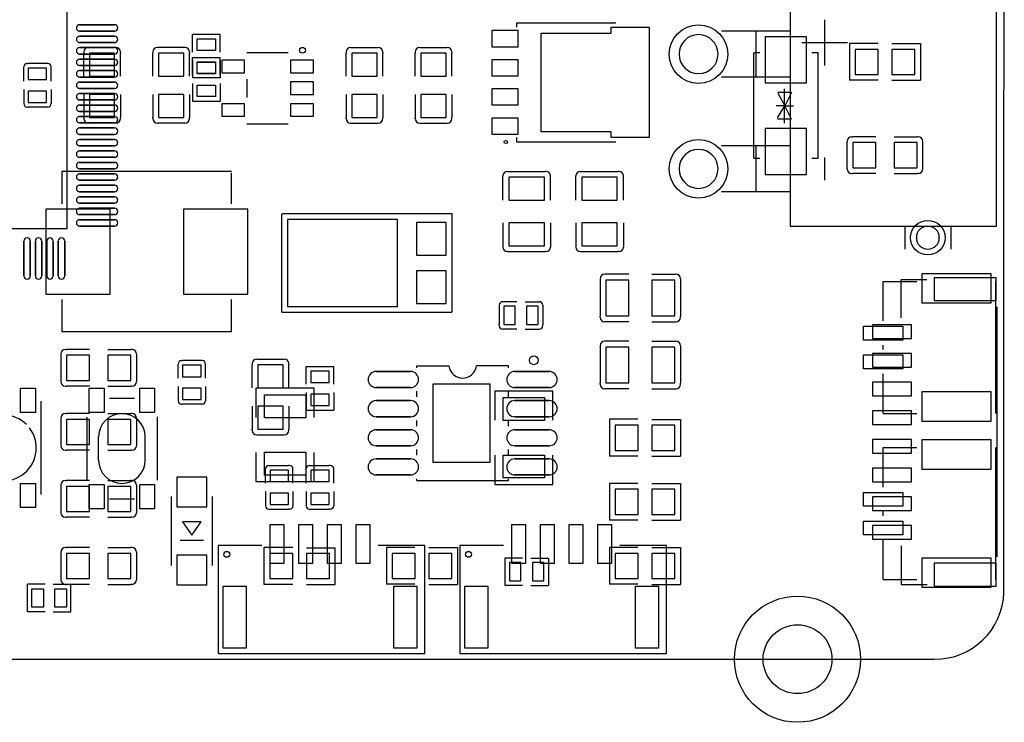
# Model space of a CAD drawing. Extents: x 1330 to 4875, y 412 to 2598.
# Tile 3 of 4: x 3184 to 4875, y 412 to 1618. Entities that reach past the tile are written whole.
import ezdxf

# ---------------------------------------------------------------- set-up
doc = ezdxf.new("R2010")
doc.units = 9

msp = doc.modelspace()

# ---------------------------------------------------------------- linework, layer by layer
for points in [[(4874, 629), (4875, 2367.126)], [(4038.04, 1604.5), (4038.04, 1612.4), (4207.34, 1612.4), (4205.923, 1612.362)], [(4566.54, 1617.48), (4566.54, 1538.74)], [(3528.625, 1592.405), (3481.379, 1592.405)], [(3481.379, 1562.09), (3481.379, 1592.405)], [(3528.625, 1562.09), (3528.625, 1592.405)], [(4507.48, 1597.79), (4448.42, 1597.79), (4389.37, 1597.79)], [(4448.42, 1597.79), (4448.42, 1519.06)], [(4605.91, 1578.11), (4527.16, 1578.11)], [(4658.163, 1576.698), (4608.952, 1576.698)], [(4608.952, 1576.698), (4608.952, 1513.704)], [(4681.808, 1576.497), (4731.022, 1576.497)], [(4731.022, 1576.497), (4731.022, 1513.503)], [(3294.305, 1562.089), (3294.305, 1560.121)], [(3294.305, 1520.755), (3294.305, 1560.121)], [(3349.425, 1569.964), (3302.18, 1569.964)], [(3357.299, 1562.09), (3357.299, 1560.121)], [(3357.299, 1520.755), (3357.299, 1560.121)], [(3412.982, 1562.088), (3412.982, 1560.12)], [(3412.982, 1520.754), (3412.982, 1560.12)], [(3468.102, 1569.963), (3420.857, 1569.963)], [(3475.976, 1562.089), (3475.976, 1560.12)], [(3475.976, 1520.754), (3475.976, 1560.12)], [(3574.562, 1561.023), (3645.428, 1561.023)], [(3744.82, 1562.088), (3744.82, 1560.119)], [(3744.82, 1520.748), (3744.82, 1560.119)], [(3752.694, 1569.962), (3799.939, 1569.962)], [(3807.814, 1562.087), (3807.814, 1560.119)], [(3807.814, 1520.748), (3807.814, 1560.119)], [(3863.503, 1562.09), (3863.503, 1560.121)], [(3863.503, 1520.75), (3863.503, 1560.121)], [(3871.377, 1569.964), (3918.622, 1569.964)], [(3926.497, 1562.089), (3926.497, 1560.121)], [(3926.497, 1520.75), (3926.497, 1560.121)], [(4444.882, 1379.449), (4444.882, 1560.551)], [(4455.467, 1560.551), (4444.882, 1560.551)], [(4555.118, 1560.551), (4544.533, 1560.551)], [(4555.118, 1379.449), (4555.118, 1560.551)], [(3197.279, 1542.4), (3199.252, 1542.4)], [(3230.747, 1542.4), (3199.252, 1542.4)], [(3232.717, 1542.4), (3230.747, 1542.4)], [(3481.379, 1552.395), (3528.625, 1552.395)], [(3481.379, 1522.08), (3481.379, 1552.395)], [(3481.379, 1547.916), (3481.379, 1517.601)], [(3528.625, 1522.08), (3528.625, 1552.395)], [(3528.625, 1547.916), (3528.625, 1517.601)], [(3191.375, 1512.085), (3191.375, 1536.496)], [(3238.621, 1512.085), (3238.621, 1536.496)], [(3528.625, 1517.601), (3481.379, 1517.601)], [(3481.379, 1507.906), (3481.379, 1477.591)], [(3528.625, 1507.906), (3528.625, 1477.591)], [(3574.562, 1515.748), (3574.562, 1484.251)], [(4507.48, 1519.06), (4448.42, 1519.06), (4389.37, 1519.06)], [(4658.163, 1513.704), (4608.952, 1513.704)], [(4681.808, 1513.503), (4731.022, 1513.503)], [(3191.375, 1497.91), (3191.375, 1473.504)], [(3238.621, 1497.91), (3238.621, 1473.504)], [(3294.305, 1489.256), (3294.305, 1449.885)], [(3357.299, 1489.256), (3357.299, 1449.885)], [(3412.982, 1489.255), (3412.982, 1449.884)], [(3475.976, 1489.255), (3475.976, 1449.884)], [(3744.82, 1489.249), (3744.82, 1449.883)], [(3807.814, 1489.249), (3807.814, 1449.883)], [(3863.503, 1489.251), (3863.503, 1449.885)], [(3926.497, 1489.251), (3926.497, 1449.885)], [(4509.842, 1492.441), (4486.22, 1492.441)], [(4486.22, 1491.26), (4498.071, 1469.921)], [(4497.638, 1440.079), (4497.638, 1498.74)], [(4509.842, 1492.441), (4498.071, 1469.921)], [(3481.379, 1477.591), (3528.625, 1477.591)], [(3197.284, 1467.595), (3199.252, 1467.595)], [(3230.747, 1467.595), (3199.252, 1467.595)], [(3232.712, 1467.595), (3230.747, 1467.595)], [(4498.071, 1469.921), (4483.071, 1469.921)], [(4485.827, 1449.134), (4498.071, 1469.921)], [(4498.071, 1469.921), (4513.071, 1469.921)], [(4509.449, 1446.772), (4498.071, 1469.921)], [(3294.305, 1447.917), (3294.305, 1449.885)], [(3349.425, 1440.042), (3302.18, 1440.042)], [(3357.299, 1447.916), (3357.299, 1449.885)], [(3412.982, 1447.916), (3412.982, 1449.884)], [(3468.102, 1440.041), (3420.857, 1440.041)], [(3475.976, 1447.915), (3475.976, 1449.884)], [(3574.562, 1438.975), (3645.428, 1438.975)], [(3744.82, 1447.914), (3744.82, 1449.883)], [(3752.694, 1440.04), (3799.939, 1440.04)], [(3807.814, 1447.915), (3807.814, 1449.883)], [(3863.503, 1447.916), (3863.503, 1449.885)], [(3871.377, 1440.042), (3918.622, 1440.042)], [(3926.497, 1447.917), (3926.497, 1449.885)], [(4509.449, 1446.772), (4485.827, 1446.772)], [(4207.892, 1407.638), (4207.34, 1407.6), (4038.04, 1407.6), (4038.04, 1415.5)], [(4605.039, 1361.377), (4605.039, 1408.622)], [(4612.914, 1416.497), (4614.882, 1416.497)], [(4654.253, 1416.497), (4614.882, 1416.497)], [(4685.752, 1416.497), (4725.118, 1416.497)], [(4727.086, 1416.497), (4725.118, 1416.497)], [(4734.961, 1361.377), (4734.961, 1408.622)], [(4507.48, 1400.94), (4448.42, 1400.94), (4389.37, 1400.94)], [(4448.42, 1400.94), (4448.42, 1322.21)], [(4455.467, 1379.449), (4444.882, 1379.449)], [(4555.118, 1379.449), (4544.533, 1379.449)], [(4566.54, 1381.26), (4566.54, 1341.89)], [(3548.39, 1357.26), (3257.052, 1357.26)], [(3257.052, 1357.26), (3257.052, 1301.4)], [(3548.39, 1301.4), (3548.39, 1354.465)], [(4021.931, 1357.261), (4023.503, 1357.261)], [(4022.719, 1357.261), (4023.503, 1357.261)], [(4023.503, 1357.261), (4086.497, 1357.26)], [(4088.07, 1357.26), (4086.497, 1357.26)], [(4146.931, 1357.258), (4148.503, 1357.258)], [(4147.719, 1357.258), (4148.503, 1357.258)], [(4148.503, 1357.258), (4211.497, 1357.257)], [(4213.07, 1357.257), (4211.497, 1357.257)], [(4612.913, 1353.503), (4614.882, 1353.503)], [(4654.253, 1353.503), (4614.882, 1353.503)], [(4685.752, 1353.503), (4725.118, 1353.503)], [(4727.087, 1353.503), (4725.118, 1353.503)], [(4014.055, 1308.047), (4014.055, 1349.385)], [(4095.945, 1308.047), (4095.945, 1349.385)], [(4139.055, 1308.044), (4139.055, 1349.382)], [(4220.945, 1308.044), (4220.945, 1349.382)], [(4507.48, 1322.21), (4448.42, 1322.21), (4389.37, 1322.21)], [(3634.596, 1115.355), (3634.596, 1284.645)], [(3926.9, 1284.645), (3634.9, 1284.645)], [(3926.9, 1115.355), (3926.9, 1284.645)], [(4014.055, 1268.677), (4014.055, 1227.339)], [(4095.945, 1268.677), (4095.945, 1227.339)], [(4139.055, 1268.674), (4139.055, 1227.336)], [(4220.945, 1268.674), (4220.945, 1227.336)], [(4704.33, 1263.15), (4704.33, 1223.78)], [(4783.07, 1263.15), (4783.07, 1223.78)], [(4021.931, 1219.463), (4023.503, 1219.463)], [(4023.503, 1219.463), (4086.496, 1219.463)], [(4088.069, 1219.463), (4086.496, 1219.463)], [(4146.931, 1219.46), (4148.503, 1219.46)], [(4148.503, 1219.46), (4211.496, 1219.46)], [(4213.069, 1219.46), (4211.496, 1219.46)], [(4181.106, 1173.069), (4181.106, 1171.497)], [(4181.106, 1171.497), (4181.106, 1108.504)], [(4230.32, 1180.945), (4188.982, 1180.945)], [(4269.69, 1180.945), (4311.028, 1180.945)], [(4318.904, 1171.497), (4318.903, 1108.503)], [(4318.904, 1173.069), (4318.904, 1171.497)], [(4318.904, 1172.281), (4318.904, 1171.497)], [(4667.01, 1100.5), (4667.01, 1168.185)], [(4667.01, 1168.185), (4724.835, 1168.185)], [(4697.758, 1171.816), (4741.852, 1171.816)], [(4697.791, 1105.681), (4697.791, 1170.081), (4697.791, 1171.781)], [(4859.923, 1168.184), (4859.923, 941.811)], [(3257.052, 1137.53), (3257.052, 1081.67)], [(3548.39, 1081.67), (3548.39, 1137.53)], [(4037.915, 1133.621), (4013.504, 1133.621)], [(4052.09, 1133.621), (4076.496, 1133.621)], [(4007.6, 1127.717), (4007.6, 1125.747)], [(4007.6, 1125.747), (4007.6, 1094.252)], [(4082.405, 1127.712), (4082.405, 1125.747)], [(4082.405, 1125.747), (4082.405, 1094.252)], [(4861.934, 1124.573), (4861.934, 695.433)], [(3634.57, 1115.355), (3926.57, 1115.355)], [(4181.106, 1106.931), (4181.106, 1108.504)], [(4230.32, 1099.055), (4188.982, 1099.055)], [(4269.69, 1099.055), (4311.028, 1099.055)], [(4318.903, 1106.93), (4318.903, 1108.503)], [(4007.6, 1092.279), (4007.6, 1094.252)], [(4037.915, 1086.375), (4013.504, 1086.375)], [(4052.09, 1086.375), (4076.496, 1086.375)], [(4082.405, 1092.284), (4082.405, 1094.252)], [(3548.39, 1081.67), (3257.052, 1081.67)], [(4230.315, 1065.945), (4188.977, 1065.945)], [(4269.685, 1065.945), (4311.023, 1065.945)], [(3262.913, 1051.497), (3264.882, 1051.497)], [(3304.248, 1051.497), (3264.882, 1051.497)], [(3335.747, 1051.497), (3375.118, 1051.497)], [(3377.087, 1051.497), (3375.118, 1051.497)], [(4181.101, 1058.069), (4181.101, 1056.497)], [(4181.101, 1056.497), (4181.101, 993.504)], [(4318.899, 1056.497), (4318.898, 993.503)], [(4318.899, 1058.069), (4318.899, 1056.497)], [(4318.899, 1057.281), (4318.899, 1056.497)], [(4667.01, 1051.3), (4667.01, 1058.7)], [(3255.039, 1043.623), (3255.039, 996.378)], [(3384.961, 1043.623), (3384.961, 996.378)], [(3462.279, 1032.4), (3464.252, 1032.4)], [(3495.747, 1032.4), (3464.252, 1032.4)], [(3497.717, 1032.4), (3495.747, 1032.4)], [(3591.377, 1034.961), (3638.622, 1034.961)], [(3456.375, 1002.085), (3456.375, 1026.496)], [(3503.621, 1002.085), (3503.621, 1026.496)], [(3583.503, 1027.087), (3583.503, 1025.118)], [(3583.503, 985.747), (3583.503, 1025.118)], [(3646.497, 1027.086), (3646.497, 1025.118)], [(3646.497, 985.747), (3646.497, 1025.118)], [(3676.377, 1022.407), (3723.623, 1022.407)], [(3676.377, 992.092), (3676.377, 1022.407)], [(3723.623, 992.092), (3723.623, 1022.407)], [(3866.26, 1020.192), (3866.26, 1023.425)], [(3866.26, 1023.425), (3921.378, 1023.425)], [(4023.74, 1023.425), (3968.622, 1023.425)], [(4023.74, 1020.193), (4023.74, 1023.425)], [(4667.01, 941.811), (4667.01, 1009.5)], [(3262.914, 988.503), (3264.882, 988.503)], [(3304.248, 988.503), (3264.882, 988.503)], [(3335.747, 988.503), (3375.118, 988.503)], [(3377.086, 988.503), (3375.118, 988.503)], [(3456.375, 987.91), (3456.375, 963.504)], [(3503.621, 987.91), (3503.621, 963.504)], [(3690, 935), (3690, 985), (3590, 985), (3590, 935)], [(4181.101, 991.931), (4181.101, 993.504)], [(4230.315, 984.055), (4188.977, 984.055)], [(4269.685, 984.055), (4311.023, 984.055)], [(4318.898, 991.93), (4318.898, 993.503)], [(3338.585, 968.261), (3381.405, 968.261)], [(3676.377, 977.918), (3676.377, 947.603)], [(3723.623, 977.918), (3723.623, 947.603)], [(3866.26, 970.192), (3866.26, 979.808)], [(4100, 930), (4100, 980), (4000, 980), (4000, 930)], [(4023.74, 970.193), (4023.74, 979.807)], [(3221.333, 802.657), (3221.333, 962.657)], [(3462.284, 957.595), (3464.252, 957.595)], [(3495.747, 957.595), (3464.252, 957.595)], [(3497.712, 957.595), (3495.747, 957.595)], [(3583.503, 954.248), (3583.503, 914.882)], [(3646.497, 954.248), (3646.497, 914.882)], [(3676.377, 947.603), (3723.623, 947.603)], [(3255.039, 933.623), (3255.039, 886.378)], [(3262.913, 941.497), (3264.882, 941.497)], [(3304.248, 941.497), (3264.882, 941.497)], [(3300, 935.447), (3300, 827.855)], [(3335.747, 941.497), (3375.118, 941.497)], [(3377.087, 941.497), (3375.118, 941.497)], [(3384.961, 933.623), (3384.961, 886.378)], [(3421.015, 827.277), (3421.015, 936.025)], [(4246.049, 931.698), (4196.838, 931.698)], [(4196.838, 931.698), (4196.838, 868.704)], [(4269.694, 931.497), (4318.908, 931.497)], [(4318.908, 931.497), (4318.908, 868.503)], [(4667.01, 941.811), (4724.835, 941.811)], [(3583.503, 912.913), (3583.503, 914.882)], [(3646.497, 912.914), (3646.497, 914.882)], [(3866.26, 920.192), (3866.26, 929.808)], [(4023.74, 920.193), (4023.74, 929.807)], [(3319.995, 861.651), (3319.995, 901.651)], [(3399.995, 861.651), (3399.995, 901.651)], [(3591.377, 905.039), (3638.622, 905.039)], [(3866.26, 870.192), (3866.26, 879.808)], [(4023.74, 870.193), (4023.74, 879.807)], [(4667.01, 815.5), (4667.01, 883.185)], [(4667.01, 883.185), (4724.835, 883.185)], [(4859.923, 883.184), (4859.923, 656.811)], [(3262.914, 878.503), (3264.882, 878.503)], [(3304.248, 878.503), (3264.882, 878.503)], [(3335.747, 878.503), (3375.118, 878.503)], [(3377.086, 878.503), (3375.118, 878.503)], [(3590, 875), (3590, 825), (3690, 825), (3690, 875)], [(4000, 870), (4000, 820), (4100, 820), (4100, 870)], [(4246.049, 868.704), (4196.838, 868.704)], [(4269.694, 868.503), (4318.908, 868.503)], [(3606.379, 822.09), (3606.379, 846.496)], [(3612.288, 852.405), (3614.253, 852.405)], [(3614.253, 852.405), (3645.748, 852.405)], [(3647.716, 852.405), (3645.748, 852.405)], [(3653.625, 822.09), (3653.625, 846.496)], [(3676.379, 822.09), (3676.379, 846.496)], [(3682.288, 852.405), (3684.253, 852.405)], [(3684.253, 852.405), (3715.748, 852.405)], [(3717.716, 852.405), (3715.748, 852.405)], [(3723.625, 822.09), (3723.625, 846.496)], [(3866.26, 826.575), (3866.26, 829.808)], [(4023.74, 826.575), (4023.74, 829.807)], [(3255.039, 818.623), (3255.039, 771.378)], [(3262.913, 826.497), (3264.882, 826.497)], [(3304.248, 826.497), (3264.882, 826.497)], [(3335.747, 826.497), (3375.118, 826.497)], [(3377.087, 826.497), (3375.118, 826.497)], [(3384.961, 818.623), (3384.961, 771.378)], [(3866.26, 826.575), (4023.74, 826.575)], [(4246.049, 821.698), (4196.838, 821.698)], [(4196.838, 821.698), (4196.838, 758.704)], [(4269.694, 821.497), (4318.908, 821.497)], [(4318.908, 821.497), (4318.908, 758.503)], [(3338.585, 795.041), (3381.405, 795.041)], [(3444.567, 799.055), (3444.567, 680.945)], [(3515.433, 680.945), (3515.433, 799.055)], [(3606.379, 807.915), (3606.379, 783.504)], [(3653.625, 807.915), (3653.625, 783.504)], [(3676.379, 807.915), (3676.379, 783.504)], [(3723.625, 807.915), (3723.625, 783.504)], [(3262.914, 763.503), (3264.882, 763.503)], [(3304.248, 763.503), (3264.882, 763.503)], [(3335.747, 763.503), (3375.118, 763.503)], [(3377.086, 763.503), (3375.118, 763.503)], [(3612.283, 777.6), (3614.253, 777.6)], [(3614.253, 777.6), (3645.748, 777.6)], [(3647.721, 777.6), (3645.748, 777.6)], [(3682.283, 777.6), (3684.253, 777.6)], [(3684.253, 777.6), (3715.748, 777.6)], [(3717.721, 777.6), (3715.748, 777.6)], [(4667.01, 766.3), (4667.01, 773.7)], [(3496, 756), (3464, 756)], [(3464, 756), (3480, 733)], [(3480, 733), (3496, 756)], [(4246.049, 758.704), (4196.838, 758.704)], [(4269.694, 758.503), (4318.908, 758.503)], [(3262.913, 711.497), (3264.882, 711.497)], [(3304.248, 711.497), (3264.882, 711.497)], [(3335.747, 711.497), (3375.118, 711.497)], [(3377.087, 711.497), (3375.118, 711.497)], [(3500, 724), (3460, 724)], [(3600, 715), (3525, 715), (3525, 530), (3880, 530), (3880, 715), (3800, 715)], [(3603.978, 648.503), (3603.978, 711.497)], [(3653.192, 711.497), (3603.978, 711.497)], [(3676.837, 711.296), (3726.048, 711.296)], [(3726.048, 648.302), (3726.048, 711.296)], [(3863.163, 711.698), (3813.952, 711.698)], [(3813.952, 711.698), (3813.952, 648.704)], [(3886.808, 711.497), (3936.022, 711.497)], [(3936.022, 711.497), (3936.022, 648.503)], [(4015, 715), (3940, 715), (3940, 530), (4295, 530), (4295, 715), (4215, 715)], [(4246.049, 711.698), (4196.838, 711.698)], [(4196.838, 711.698), (4196.838, 648.704)], [(4269.694, 711.497), (4318.908, 711.497)], [(4318.908, 711.497), (4318.908, 648.503)], [(4667.01, 656.811), (4667.01, 724.5)], [(4697.759, 714.331), (4697.759, 648.228)], [(3255.039, 703.623), (3255.039, 656.378)], [(3384.961, 703.623), (3384.961, 656.378)], [(4017.603, 693.623), (4017.603, 646.377)], [(4047.918, 693.623), (4017.603, 693.623)], [(4062.092, 693.623), (4092.407, 693.623)], [(4092.407, 693.623), (4092.407, 646.377)], [(3197.603, 601.377), (3197.603, 648.623)], [(3227.918, 648.623), (3197.603, 648.623)], [(3242.092, 648.623), (3272.407, 648.623)], [(3262.914, 648.503), (3264.882, 648.503)], [(3304.248, 648.503), (3264.882, 648.503)], [(3272.407, 601.377), (3272.407, 648.623)], [(3335.747, 648.503), (3375.118, 648.503)], [(3377.086, 648.503), (3375.118, 648.503)], [(3653.192, 648.503), (3603.978, 648.503)], [(3676.837, 648.302), (3726.048, 648.302)], [(3863.163, 648.704), (3813.952, 648.704)], [(3886.808, 648.503), (3936.022, 648.503)], [(4047.918, 646.377), (4017.603, 646.377)], [(4062.092, 646.377), (4092.407, 646.377)], [(4246.049, 648.704), (4196.838, 648.704)], [(4269.694, 648.503), (4318.908, 648.503)], [(4667.01, 656.811), (4724.835, 656.811)], [(4697.759, 648.228), (4742.642, 648.228)], [(3227.918, 601.377), (3197.603, 601.377)], [(3242.092, 601.377), (3272.407, 601.377)], [(1445, 520), (4755, 520)]]:
    msp.add_lwpolyline(points)
for points in [[(2773.937, 1751.063), (2773.937, 1258.937), (3266.063, 1258.937), (3266.063, 1751.063), (2773.937, 1751.063)], [(4861.81, 1263.15), (4861.81, 1656.85), (4783.07, 1656.85), (4704.33, 1656.85), (4507.48, 1656.85), (4507.48, 1597.79), (4507.48, 1519.06), (4507.48, 1400.94), (4507.48, 1322.21), (4507.48, 1263.15), (4704.33, 1263.15), (4783.07, 1263.15), (4861.81, 1263.15)], [(3347.161, 1608.942), (3287.319, 1608.942)], [(3347.161, 1597.918), (3287.319, 1597.918)], [(3347.161, 1589.252), (3287.319, 1589.252)], [(4040.335, 1571.2), (4040.335, 1598.8), (3995.135, 1598.8), (3995.135, 1571.2)], [(4264.978, 1604.488), (4264.978, 1415.512), (4200.018, 1415.512), (4200.018, 1425.354), (4079.939, 1425.354), (4079.939, 1594.645), (4200.018, 1594.645), (4200.018, 1604.488)], [(3347.161, 1578.228), (3287.319, 1578.228)], [(3520.75, 1584.525), (3520.75, 1564.84), (3489.254, 1564.84), (3489.254, 1584.525)], [(4535.433, 1509.37), (4535.433, 1588.11), (4464.567, 1588.11), (4464.567, 1509.37)], [(3347.161, 1569.572), (3287.319, 1569.572)], [(3347.161, 1558.548), (3287.319, 1558.548)], [(3347.456, 1520.756), (3347.456, 1560.126), (3304.148, 1560.126), (3304.148, 1520.756)], [(3466.133, 1520.755), (3466.133, 1560.125), (3422.825, 1560.125), (3422.825, 1520.755)], [(3754.663, 1560.118), (3754.663, 1520.748), (3797.971, 1520.748), (3797.971, 1560.118)], [(3873.346, 1560.12), (3873.346, 1520.75), (3916.654, 1520.75), (3916.654, 1560.12)], [(4316.54, 1558.415), (4316.54, 1558.425)], [(4383.46, 1558.415), (4383.46, 1558.425)], [(4658.186, 1566.654), (4618.816, 1566.654), (4618.816, 1523.346), (4658.186, 1523.346)], [(4721.178, 1566.654), (4681.808, 1566.654), (4681.808, 1523.346), (4721.178, 1523.346)], [(3347.161, 1549.882), (3287.319, 1549.882)], [(3347.161, 1538.858), (3287.319, 1538.858)], [(3520.75, 1545.155), (3520.75, 1525.47), (3489.254, 1525.47), (3489.254, 1545.155)], [(3489.254, 1524.841), (3489.254, 1544.526), (3520.75, 1544.526), (3520.75, 1524.841)], [(3531.255, 1548.228), (3531.255, 1526.575), (3570.625, 1526.575), (3570.625, 1548.228)], [(3649.365, 1548.228), (3649.365, 1526.575), (3688.735, 1526.575), (3688.735, 1548.228)], [(4040.14, 1521.2), (4040.14, 1548.8), (3994.94, 1548.8), (3994.94, 1521.2)], [(3230.745, 1514.846), (3230.745, 1534.531), (3199.249, 1534.531), (3199.249, 1514.846)], [(3347.161, 1530.202), (3287.319, 1530.202)], [(3347.161, 1519.178), (3287.319, 1519.178)], [(3347.161, 1510.512), (3287.319, 1510.512)], [(3489.254, 1485.471), (3489.254, 1505.156), (3520.75, 1505.156), (3520.75, 1485.471)], [(3649.365, 1510.827), (3649.365, 1489.173), (3688.735, 1489.173), (3688.735, 1510.827)], [(3230.745, 1475.476), (3230.745, 1495.161), (3199.249, 1495.161), (3199.249, 1475.476)], [(3347.161, 1499.488), (3287.319, 1499.488)], [(3347.161, 1490.832), (3287.319, 1490.832)], [(3347.456, 1449.886), (3347.456, 1489.256), (3304.148, 1489.256), (3304.148, 1449.886)], [(3466.133, 1449.885), (3466.133, 1489.255), (3422.825, 1489.255), (3422.825, 1449.885)], [(3754.663, 1489.248), (3754.663, 1449.878), (3797.971, 1449.878), (3797.971, 1489.248)], [(3873.346, 1489.25), (3873.346, 1449.88), (3916.654, 1449.88), (3916.654, 1489.25)], [(4040.14, 1471.2), (4040.14, 1498.8), (3994.94, 1498.8), (3994.94, 1471.2)], [(3347.161, 1479.808), (3287.319, 1479.808)], [(3347.161, 1471.142), (3287.319, 1471.142)], [(3531.255, 1473.425), (3531.255, 1451.772), (3570.625, 1451.772), (3570.625, 1473.425)], [(3649.365, 1473.425), (3649.365, 1451.772), (3688.735, 1451.772), (3688.735, 1473.425)], [(3347.161, 1460.118), (3287.319, 1460.118)], [(3347.161, 1451.452), (3287.319, 1451.452)], [(3347.161, 1440.428), (3287.319, 1440.428)], [(4040.335, 1421.2), (4040.335, 1448.8), (3995.135, 1448.8), (3995.135, 1421.2)], [(3347.161, 1431.772), (3287.319, 1431.772)], [(3347.161, 1420.748), (3287.319, 1420.748)], [(4535.433, 1351.89), (4535.433, 1430.63), (4464.567, 1430.63), (4464.567, 1351.89)], [(3347.161, 1412.082), (3287.319, 1412.082)], [(4614.883, 1363.346), (4654.253, 1363.346), (4654.253, 1406.654), (4614.883, 1406.654)], [(4685.753, 1363.346), (4725.123, 1363.346), (4725.123, 1406.654), (4685.753, 1406.654)], [(3347.161, 1401.058), (3287.319, 1401.058)], [(3347.161, 1392.402), (3287.319, 1392.402)], [(3347.161, 1381.378), (3287.319, 1381.378)], [(3347.161, 1372.712), (3287.319, 1372.712)], [(3347.161, 1361.688), (3287.319, 1361.688)], [(3347.161, 1353.032), (3287.319, 1353.032)], [(4316.54, 1361.575), (4316.54, 1361.585)], [(4383.46, 1361.575), (4383.46, 1361.585)], [(3347.161, 1342.008), (3287.319, 1342.008)], [(4024.488, 1347.417), (4024.488, 1308.047), (4085.512, 1308.047), (4085.512, 1347.417)], [(4149.488, 1347.414), (4149.488, 1308.044), (4210.512, 1308.044), (4210.512, 1347.414)], [(3347.161, 1333.342), (3287.319, 1333.342)], [(3347.161, 1322.318), (3287.319, 1322.318)], [(3347.161, 1313.662), (3287.319, 1313.662)], [(3347.161, 1302.638), (3287.319, 1302.638)], [(3339.729, 1292.3), (3229.493, 1292.3), (3229.493, 1146.63), (3339.729, 1146.63)], [(3347.161, 1293.972), (3287.319, 1293.972)], [(3575.949, 1292.3), (3465.713, 1292.3), (3465.713, 1146.63), (3575.949, 1146.63)], [(3347.161, 1282.948), (3287.319, 1282.948)], [(3347.161, 1274.292), (3287.319, 1274.292)], [(3644.412, 1274.803), (3644.412, 1125.197), (3833.388, 1125.197), (3833.388, 1274.803)], [(3865.7, 1213.6), (3916.5, 1213.6), (3916.5, 1269.6), (3865.7, 1269.6)], [(4024.488, 1268.677), (4024.488, 1229.307), (4085.512, 1229.307), (4085.512, 1268.677)], [(4149.488, 1268.674), (4149.488, 1229.304), (4210.512, 1229.304), (4210.512, 1268.674)], [(3347.161, 1263.268), (3287.319, 1263.268)], [(3191.658, 1237.681), (3191.658, 1177.839)], [(3202.682, 1237.681), (3202.682, 1177.839)], [(3211.338, 1237.681), (3211.338, 1177.839)], [(3222.362, 1237.681), (3222.362, 1177.839)], [(3231.028, 1237.681), (3231.028, 1177.839)], [(3242.052, 1237.681), (3242.052, 1177.839)], [(3250.708, 1237.681), (3250.708, 1177.839)], [(3261.732, 1237.681), (3261.732, 1177.839)], [(4724.02, 1243.455), (4724.02, 1243.465)], [(4763.38, 1243.455), (4763.38, 1243.465)], [(3865.7, 1130.4), (3916.5, 1130.4), (3916.5, 1186.4), (3865.7, 1186.4)], [(4230.32, 1170.512), (4190.95, 1170.512), (4190.95, 1109.488), (4230.32, 1109.488)], [(4309.06, 1170.512), (4269.69, 1170.512), (4269.69, 1109.488), (4309.06, 1109.488)], [(4733.935, 1130.789), (4733.935, 1181.971), (4852.045, 1181.971), (4852.045, 1130.789)], [(4754.845, 1174.771), (4754.845, 1135.401), (4861.145, 1135.401), (4861.145, 1174.771)], [(4035.154, 1125.745), (4015.469, 1125.745), (4015.469, 1094.249), (4035.154, 1094.249)], [(4074.524, 1125.745), (4054.839, 1125.745), (4054.839, 1094.249), (4074.524, 1094.249)], [(4700.51, 1091.4), (4700.51, 1067.8), (4633.51, 1067.8), (4633.51, 1091.4)], [(4648.546, 1094.062), (4648.546, 1070.44), (4715.476, 1070.44), (4715.476, 1094.062)], [(4230.315, 1055.512), (4190.945, 1055.512), (4190.945, 994.488), (4230.315, 994.488)], [(4309.055, 1055.512), (4269.685, 1055.512), (4269.685, 994.488), (4309.055, 994.488)], [(3304.247, 1041.654), (3264.877, 1041.654), (3264.877, 998.346), (3304.247, 998.346)], [(3375.117, 1041.654), (3335.747, 1041.654), (3335.747, 998.346), (3375.117, 998.346)], [(4700.51, 1042.2), (4700.51, 1018.6), (4633.51, 1018.6), (4633.51, 1042.2)], [(4648.546, 1044.849), (4648.546, 1021.227), (4715.476, 1021.227), (4715.476, 1044.849)], [(3495.745, 1004.846), (3495.745, 1024.531), (3464.249, 1024.531), (3464.249, 1004.846)], [(3593.346, 1025.117), (3593.346, 985.747), (3636.654, 985.747), (3636.654, 1025.117)], [(3684.252, 1014.527), (3684.252, 994.842), (3715.748, 994.842), (3715.748, 1014.527)], [(3796.4725, 1013.7795), (3855.5275, 1013.7795)], [(4034.4725, 1013.7795), (4093.5275, 1013.7795)], [(3211.468, 943.661), (3185.878, 943.661), (3185.878, 984.999), (3211.468, 984.999)], [(3303.895, 943.661), (3303.895, 985.001), (3329.485, 985.001), (3329.485, 943.661)], [(3390.505, 943.661), (3390.505, 985.001), (3416.095, 985.001), (3416.095, 943.661)], [(3495.745, 965.476), (3495.745, 985.161), (3464.249, 985.161), (3464.249, 965.476)], [(3796.4725, 986.2205), (3855.5275, 986.2205)], [(3992.213, 991.929), (3893.787, 991.929), (3893.787, 858.071), (3992.213, 858.071)], [(4034.4725, 986.2205), (4093.5275, 986.2205)], [(4648.546, 995.637), (4648.546, 972.015), (4715.476, 972.015), (4715.476, 995.637)], [(3675.45, 973.897), (3675.45, 934.527), (3604.55, 934.527), (3604.55, 973.897)], [(3684.252, 975.157), (3684.252, 955.472), (3715.748, 955.472), (3715.748, 975.157)], [(3796.4725, 963.7795), (3855.5275, 963.7795)], [(4085.45, 968.897), (4085.45, 929.527), (4014.55, 929.527), (4014.55, 968.897)], [(4034.4725, 963.7795), (4093.5275, 963.7795)], [(4733.935, 928.029), (4733.935, 979.211), (4852.045, 979.211), (4852.045, 928.029)], [(3593.346, 954.247), (3593.346, 914.877), (3636.654, 914.877), (3636.654, 954.247)], [(3304.247, 931.654), (3264.877, 931.654), (3264.877, 888.346), (3304.247, 888.346)], [(3375.117, 931.654), (3335.747, 931.654), (3335.747, 888.346), (3375.117, 888.346)], [(3796.4725, 936.2205), (3855.5275, 936.2205)], [(4034.4725, 936.2205), (4093.5275, 936.2205)], [(4648.546, 946.424), (4648.546, 922.802), (4715.476, 922.802), (4715.476, 946.424)], [(3796.4725, 913.7795), (3855.5275, 913.7795)], [(4034.4725, 913.7795), (4093.5275, 913.7795)], [(4246.072, 921.654), (4206.702, 921.654), (4206.702, 878.346), (4246.072, 878.346)], [(4309.064, 921.654), (4269.694, 921.654), (4269.694, 878.346), (4309.064, 878.346)], [(4648.546, 897.212), (4648.546, 873.59), (4715.476, 873.59), (4715.476, 897.212)], [(4733.935, 845.789), (4733.935, 896.971), (4852.045, 896.971), (4852.045, 845.789)], [(3796.4725, 886.2205), (3855.5275, 886.2205)], [(4034.4725, 886.2205), (4093.5275, 886.2205)], [(3675.45, 875.472), (3675.45, 836.102), (3604.55, 836.102), (3604.55, 875.472)], [(3796.4725, 863.7795), (3855.5275, 863.7795)], [(4085.45, 870.472), (4085.45, 831.102), (4014.55, 831.102), (4014.55, 870.472)], [(4034.4725, 863.7795), (4093.5275, 863.7795)], [(4648.546, 847.999), (4648.546, 824.377), (4715.476, 824.377), (4715.476, 847.999)], [(3505.591, 781.338), (3505.591, 832.52), (3454.409, 832.52), (3454.409, 781.338)], [(3614.255, 844.524), (3614.255, 824.839), (3645.751, 824.839), (3645.751, 844.524)], [(3684.255, 844.524), (3684.255, 824.839), (3715.751, 824.839), (3715.751, 844.524)], [(3796.4725, 836.2205), (3855.5275, 836.2205)], [(4034.4725, 836.2205), (4093.5275, 836.2205)], [(3211.468, 780.275), (3185.878, 780.275), (3185.878, 821.613), (3211.468, 821.613)], [(3304.247, 816.654), (3264.877, 816.654), (3264.877, 773.346), (3304.247, 773.346)], [(3303.895, 778.301), (3303.895, 819.641), (3329.485, 819.641), (3329.485, 778.301)], [(3375.117, 816.654), (3335.747, 816.654), (3335.747, 773.346), (3375.117, 773.346)], [(3390.505, 778.301), (3390.505, 819.641), (3416.095, 819.641), (3416.095, 778.301)], [(4246.072, 811.654), (4206.702, 811.654), (4206.702, 768.346), (4246.072, 768.346)], [(4309.064, 811.654), (4269.694, 811.654), (4269.694, 768.346), (4309.064, 768.346)], [(3614.255, 805.154), (3614.255, 785.469), (3645.751, 785.469), (3645.751, 805.154)], [(3684.255, 805.154), (3684.255, 785.469), (3715.751, 785.469), (3715.751, 805.154)], [(4700.51, 806.4), (4700.51, 782.8), (4633.51, 782.8), (4633.51, 806.4)], [(4648.544, 798.783), (4648.544, 775.161), (4715.473, 775.161), (4715.473, 798.783)], [(3614.37, 751.457), (3637.992, 751.457), (3637.992, 684.527), (3614.37, 684.527)], [(3663.583, 751.457), (3687.205, 751.457), (3687.205, 684.527), (3663.583, 684.527)], [(3712.795, 751.457), (3736.417, 751.457), (3736.417, 684.527), (3712.795, 684.527)], [(3762.008, 751.457), (3785.63, 751.457), (3785.63, 684.527), (3762.008, 684.527)], [(4029.37, 751.457), (4052.992, 751.457), (4052.992, 684.527), (4029.37, 684.527)], [(4078.583, 751.457), (4102.205, 751.457), (4102.205, 684.527), (4078.583, 684.527)], [(4127.795, 751.457), (4151.417, 751.457), (4151.417, 684.527), (4127.795, 684.527)], [(4177.008, 751.457), (4200.63, 751.457), (4200.63, 684.527), (4177.008, 684.527)], [(4700.51, 757.2), (4700.51, 733.6), (4633.51, 733.6), (4633.51, 757.2)], [(4648.544, 749.57), (4648.544, 725.948), (4715.473, 725.948), (4715.473, 749.57)], [(3304.247, 701.654), (3264.877, 701.654), (3264.877, 658.346), (3304.247, 658.346)], [(3375.117, 701.654), (3335.747, 701.654), (3335.747, 658.346), (3375.117, 658.346)], [(3505.591, 647.48), (3505.591, 698.662), (3454.409, 698.662), (3454.409, 647.48)], [(3613.822, 658.346), (3653.192, 658.346), (3653.192, 701.654), (3613.822, 701.654)], [(3676.814, 658.346), (3716.184, 658.346), (3716.184, 701.654), (3676.814, 701.654)], [(3863.186, 701.654), (3823.816, 701.654), (3823.816, 658.346), (3863.186, 658.346)], [(3926.178, 701.654), (3886.808, 701.654), (3886.808, 658.346), (3926.178, 658.346)], [(4246.072, 701.654), (4206.702, 701.654), (4206.702, 658.346), (4246.072, 658.346)], [(4309.064, 701.654), (4269.694, 701.654), (4269.694, 658.346), (4309.064, 658.346)], [(4733.935, 643.029), (4733.935, 694.211), (4852.045, 694.211), (4852.045, 643.029)], [(4045.157, 685.748), (4025.472, 685.748), (4025.472, 654.252), (4045.157, 654.252)], [(4084.527, 685.748), (4064.842, 685.748), (4064.842, 654.252), (4084.527, 654.252)], [(4754.845, 684.608), (4754.845, 645.238), (4861.145, 645.238), (4861.145, 684.608)], [(3533.661, 645.158), (3573.031, 645.158), (3573.031, 538.858), (3533.661, 538.858)], [(3826.969, 645.158), (3866.339, 645.158), (3866.339, 538.858), (3826.969, 538.858)], [(3948.661, 645.158), (3988.031, 645.158), (3988.031, 538.858), (3948.661, 538.858)], [(4241.969, 645.158), (4281.339, 645.158), (4281.339, 538.858), (4241.969, 538.858)], [(3225.157, 609.252), (3205.472, 609.252), (3205.472, 640.748), (3225.157, 640.748)], [(3264.527, 609.252), (3244.842, 609.252), (3244.842, 640.748), (3264.527, 640.748)]]:
    msp.add_lwpolyline(points, close=True)
for centre, radius in [((4350, 1558.42), 50.195), ((3670, 1565), 5), ((4018.92, 1407.64), 2.79), ((4350, 1361.58), 50.195), ((4743.7, 1243.46), 29.685), ((4067, 1033), 7.5), ((3540, 700), 5), ((3955, 700), 5), ((4520, 520), 108.2675), ((4520, 520), 59.055)]:
    msp.add_circle(centre, radius)
for centre, radius, start, end in [((3287.319, 1603.43), 5.512, 90, 270), ((3347.161, 1603.43), 5.512, 270, 90), ((3287.319, 1583.74), 5.512, 90, 270), ((3347.161, 1583.74), 5.512, 270, 90), ((4350, 1558.425), 33.46, 360, 540), ((3287.319, 1564.06), 5.512, 90, 270), ((3302.18, 1562.089), 7.875, 90, 180), ((3347.161, 1564.06), 5.512, 270, 90), ((3349.425, 1562.09), 7.874, 360, 90), ((3420.857, 1562.088), 7.875, 90, 180), ((3468.102, 1562.089), 7.874, 0, 90), ((3752.694, 1562.088), 7.874, 90, 180), ((3799.939, 1562.087), 7.875, 0, 90), ((3871.377, 1562.09), 7.874, 90, 180), ((3918.622, 1562.089), 7.875, 0, 90), ((4350, 1558.415), 33.46, 540, 360), ((3197.279, 1536.496), 5.904, 90, 180), ((3232.717, 1536.496), 5.904, 0, 90), ((3287.319, 1544.37), 5.512, 90, 270), ((3347.161, 1544.37), 5.512, 270, 90), ((3287.319, 1524.69), 5.512, 90, 270), ((3347.161, 1524.69), 5.512, 270, 90), ((3287.319, 1505), 5.512, 90, 270), ((3347.161, 1505), 5.512, 270, 90), ((3287.319, 1485.32), 5.512, 90, 270), ((3347.161, 1485.32), 5.512, 270, 90), ((3197.284, 1473.504), 5.909, 180, 270), ((3232.712, 1473.504), 5.909, 270, 0), ((3287.319, 1465.63), 5.512, 90, 270), ((3347.161, 1465.63), 5.512, 270, 90), ((3287.319, 1445.94), 5.512, 90, 270), ((3302.18, 1447.917), 7.875, 180, 270), ((3347.161, 1445.94), 5.512, 270, 90), ((3349.425, 1447.916), 7.874, 270, 0), ((3420.857, 1447.916), 7.875, 180, 270), ((3468.102, 1447.915), 7.874, 270, 360), ((3752.694, 1447.914), 7.874, 180, 270), ((3799.939, 1447.915), 7.875, 270, 360), ((3871.377, 1447.916), 7.874, 180, 270), ((3918.622, 1447.917), 7.875, 270, 0), ((3287.319, 1426.26), 5.512, 90, 270), ((3347.161, 1426.26), 5.512, 270, 90), ((3287.319, 1406.57), 5.512, 90, 270), ((3347.161, 1406.57), 5.512, 270, 90), ((4612.914, 1408.622), 7.875, 90, 180), ((4727.086, 1408.622), 7.875, 0, 90), ((3287.319, 1386.89), 5.512, 90, 270), ((3347.161, 1386.89), 5.512, 270, 90), ((4350, 1361.585), 33.46, 360, 540), ((3287.319, 1367.2), 5.512, 90, 270), ((3347.161, 1367.2), 5.512, 270, 90), ((3287.319, 1347.52), 5.512, 90, 270), ((3347.161, 1347.52), 5.512, 270, 90), ((4021.931, 1349.385), 7.876, 90, 180), ((4088.07, 1349.385), 7.875, 0, 90), ((4146.931, 1349.382), 7.876, 90, 180), ((4213.07, 1349.382), 7.875, 0, 90), ((4350, 1361.575), 33.46, 540, 360), ((4612.913, 1361.377), 7.874, 180, 270), ((4727.087, 1361.377), 7.874, 270, 0), ((3287.319, 1327.83), 5.512, 90, 270), ((3347.161, 1327.83), 5.512, 270, 90), ((3287.319, 1308.15), 5.512, 90, 270), ((3347.161, 1308.15), 5.512, 270, 90), ((3287.319, 1288.46), 5.512, 90, 270), ((3347.161, 1288.46), 5.512, 270, 90), ((3287.319, 1268.78), 5.512, 90, 270), ((3347.161, 1268.78), 5.512, 270, 90), ((4743.7, 1243.465), 19.68, 360, 540), ((3197.17, 1237.681), 5.512, 360, 180), ((3216.85, 1237.681), 5.512, 360, 180), ((3236.54, 1237.681), 5.512, 360, 180), ((3256.22, 1237.681), 5.512, 360, 180), ((4743.7, 1243.455), 19.68, 540, 360), ((4021.931, 1227.339), 7.876, 180, 270), ((4088.069, 1227.339), 7.876, 270, 0), ((4146.931, 1227.336), 7.876, 180, 270), ((4213.069, 1227.336), 7.876, 270, 0), ((3197.17, 1177.839), 5.512, 180, 360), ((3216.85, 1177.839), 5.512, 180, 360), ((3236.54, 1177.839), 5.512, 180, 360), ((3256.22, 1177.839), 5.512, 180, 360), ((4188.982, 1173.069), 7.876, 90, 180), ((4311.028, 1173.069), 7.876, 360, 90), ((4013.504, 1127.717), 5.904, 90, 180), ((4076.496, 1127.712), 5.909, 0, 90), ((4188.982, 1106.931), 7.876, 180, 270), ((4311.028, 1106.93), 7.875, 270, 0), ((4013.504, 1092.279), 5.904, 180, 270), ((4076.496, 1092.284), 5.909, 270, 0), ((4188.977, 1058.069), 7.876, 90, 180), ((4311.023, 1058.069), 7.876, 360, 90), ((3262.913, 1043.623), 7.874, 90, 180), ((3377.087, 1043.623), 7.874, 0, 90), ((3462.279, 1026.496), 5.904, 90, 180), ((3497.717, 1026.496), 5.904, 0, 90), ((3591.377, 1027.087), 7.874, 90, 180), ((3638.622, 1027.086), 7.875, 0, 90), ((3945, 1026.2711), 23.774, 186.9362759, 353.0637241), ((3796.4725, 1000), 13.7795, 450, 270), ((3855.5275, 1000), 13.7795, 270, 450), ((4034.4725, 1000), 13.7795, 450, 270), ((4093.5275, 1000), 13.7795, 270, 450), ((3262.914, 996.378), 7.875, 180, 270), ((3377.086, 996.378), 7.875, 270, 0), ((4188.977, 991.931), 7.876, 180, 270), ((4311.023, 991.93), 7.875, 270, 0), ((3796.4725, 950), 13.7795, 450, 270), ((3855.5275, 950), 13.7795, 270, 450), ((4034.4725, 950), 13.7795, 450, 270), ((4093.5275, 950), 13.7795, 270, 450), ((3462.284, 963.504), 5.909, 180, 270), ((3497.712, 963.504), 5.909, 270, 0), ((3156.3528, 882.6335), 56.569, 45.0045405, 37.8794577), ((3262.913, 933.623), 7.874, 90, 180), ((3359.995, 901.651), 40, 0, 180), ((3377.087, 933.623), 7.874, 0, 90), ((3591.377, 912.913), 7.874, 180, 270), ((3638.622, 912.914), 7.875, 270, 360), ((3796.4725, 900), 13.7795, 450, 270), ((3855.5275, 900), 13.7795, 270, 450), ((4034.4725, 900), 13.7795, 450, 270), ((4093.5275, 900), 13.7795, 270, 450), ((3262.914, 886.378), 7.875, 180, 270), ((3377.086, 886.378), 7.875, 270, 0), ((3796.4725, 850), 13.7795, 450, 270), ((3855.5275, 850), 13.7795, 270, 450), ((4034.4725, 850), 13.7795, 450, 270), ((4093.5275, 850), 13.7795, 270, 450), ((3359.995, 861.651), 40, 180, 0), ((3612.288, 846.496), 5.909, 90, 180), ((3647.716, 846.496), 5.909, 0, 90), ((3682.288, 846.496), 5.909, 90, 180), ((3717.716, 846.496), 5.909, 0, 90), ((3262.913, 818.623), 7.874, 90, 180), ((3377.087, 818.623), 7.874, 0, 90), ((3612.283, 783.504), 5.904, 180, 270), ((3647.721, 783.504), 5.904, 270, 0), ((3682.283, 783.504), 5.904, 180, 270), ((3717.721, 783.504), 5.904, 270, 0), ((3262.914, 771.378), 7.875, 180, 270), ((3377.086, 771.378), 7.875, 270, 0), ((3262.913, 703.623), 7.874, 90, 180), ((3377.087, 703.623), 7.874, 0, 90), ((3262.914, 656.378), 7.875, 180, 270), ((3377.086, 656.378), 7.875, 270, 0), ((4756.2046, 638.1039), 118.11, 269.4156116, 358.5154815)]:
    msp.add_arc(centre, radius, start, end)

doc.saveas('drawing.dxf')
